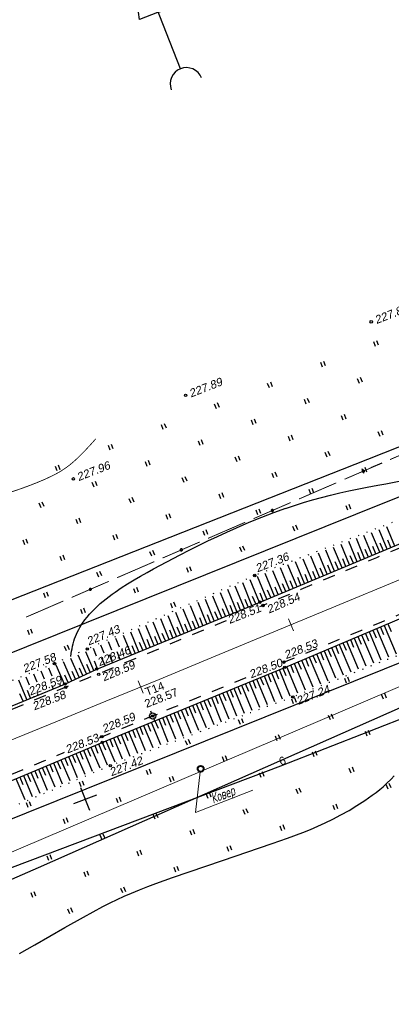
# Model space of a CAD drawing. Header units: millimetres. Extents: x -10 to 1169, y 1 to 1686.
# Tile 188 of 224: x 711 to 756, y 1116 to 1237. Entities that reach past the tile are written whole.
import ezdxf
from ezdxf.enums import TextEntityAlignment as Align
from ezdxf.lldxf.tags import DXFTag

# ---------------------------------------------------------------- set-up
doc = ezdxf.new("R2010")
doc.units = ezdxf.units.MM
for name, pattern in [('ADOT1', [1, 0, -1]), ('AHIDDEN2', [3, 1.5, -1.5]), ('CONTI', [0]), ('PHANTOM2', [1.25, 0.625, -0.125, 0.125, -0.125, 0.125, -0.125])]:
    doc.linetypes.add(name, pattern=pattern)
for name, color, linetype in [('CONTURS', 7, 'Continuous'), ('COORDS', 7, 'Continuous'), ('GPR_PICK', 7, 'Continuous'), ('IZOLINES', 32, 'Continuous'), ('PDIGIT', 170, 'Continuous'), ('PICKETS', 7, 'Continuous'), ('STATIONS', 7, 'Continuous'), ('ОБЪЕКТЫ_АВТОДОРОГ', 7, 'Continuous'), ('УЧАСТКИ', 7, 'Continuous')]:
    doc.layers.add(name, color=color, linetype=linetype)
doc.layers.add('СВЯЗЬ', color=170, linetype='Связь', lineweight=30)
doc.styles.add('GPR', font='isocpeui.ttf', dxfattribs={"width": 0.8})
doc.styles.get("Standard").update_dxf_attribs({"font": 'arial.ttf'})
tags = doc.linetypes.add('газ', pattern='A,42.7,-5.08,["Г",Standard,S=2.54,R=0,X=-2.54,Y=-1.27],-3.81', length=51.59).pattern_tags.tags
tags[6] = DXFTag(74, 10)
doc.linetypes.add('Связь', pattern='A,12.5,[130,ltypeshp.shx,S=1,R=-30,X=0,Y=0.9],1,[130,ltypeshp.shx,S=1,R=-30,X=0,Y=0.9],1,[130,ltypeshp.shx,S=1,R=-30,X=0,Y=0.9],4.5', length=19)

# ---------------------------------------------------------------- blocks, each defined once
blk = doc.blocks.new('133')
at = {"layer": 'CONTURS', "color": 7, "linetype": 'Continuous', "const_width": 0.2}
for points in [[(-11, 0), (-2, 0)], [(0, 0), (9, 0)]]:
    blk.add_lwpolyline(points, dxfattribs=at)
at = {"layer": 'CONTURS', "color": 7, "linetype": 'Continuous', "const_width": 0.5}
blk.add_lwpolyline([(-6.79, 0, 1), (-6.29, 0, 1)], format="xyb", close=True, dxfattribs=at)
blk = doc.blocks.new('401')
at = {"layer": 'CONTURS'}
for p, q in [((0, 0), (0, 1.2)), ((0.8, 0), (0.8, 1.2))]:
    blk.add_line(p, q, dxfattribs=at)
blk = doc.blocks.new('5_1')
at = {"layer": 'STATIONS', "color": 7, "linetype": 'Continuous'}
for p, q in [((-0.78, 0), (-1.28, 0)), ((0.01, 0.77), (0.01, 1.26)), ((0.79, 0), (1.3, 0)), ((0.01, -0.77), (0.01, -1.26))]:
    blk.add_line(p, q, dxfattribs=at)
blk.add_circle((0, 0), 0.75, dxfattribs=at)
for p in [(0, 0), (0.76, 0)]:
    blk.add_point(p, dxfattribs=at)
blk = doc.blocks.new('NSARROW')
at = {"layer": 'CONTURS'}
h = blk.add_hatch(dxfattribs=at)
h.set_pattern_fill('ANSI37', color=256, scale=0.1, style=0)
h.set_pattern_definition([(45, (0, 0), (-0.0088388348, 0.0088388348), []), (135, (0, 0), (-0.0088388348, -0.0088388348), [])])
h.paths.add_polyline_path([(0, 40), (0, 20), (5, 20)])
for p, q in [((-5, 20), (0, 40)), ((0, 5.05), (0, 40)), ((0, 40), (5, 20)), ((5, 20), (-5, 20))]:
    blk.add_line(p, q, dxfattribs=at)
blk.add_arc((0, 1.07), 4, 0, 180, dxfattribs=at)
blk = doc.blocks.new('пкк')
at = {"layer": 'ОБЪЕКТЫ_АВТОДОРОГ', "lineweight": 15, "ltscale": 200}
blk.add_line((-0.01, -0.82), (-0.01, 0.8), dxfattribs=at)

msp = doc.modelspace()

# ---------------------------------------------------------------- linework, layer by layer
at = {"linetype": 'Continuous', "lineweight": 40}
msp.add_circle((732.80758, 1144.77734), 0.36213, dxfattribs=at)
at = {"layer": 'CONTURS', "color": 7, "linetype": 'Continuous'}
msp.add_line((755.06248, 1182.30778), (753.72625, 1181.7296), dxfattribs=at)
at = {"layer": 'CONTURS', "lineweight": -2}
for p, q in [((756.65298, 1172.12443), (755.67271, 1174.48127)), ((752.95966, 1170.58839), (751.9382, 1173.04449)), ((754.80632, 1171.35641), (753.80546, 1173.76288)), ((755.72965, 1171.74042), (754.73909, 1174.12208)), ((750.18968, 1169.43636), (749.13735, 1171.96691)), ((751.11301, 1169.82037), (750.07096, 1172.3261)), ((752.03634, 1170.20438), (751.00458, 1172.68529)), ((754.34466, 1171.16441), (753.96064, 1172.08774)), ((755.26799, 1171.54842), (754.88397, 1172.47174)), ((756.19132, 1171.93243), (755.80729, 1172.85575)), ((747.41969, 1168.28433), (746.33667, 1170.8894)), ((748.34302, 1168.66834), (747.27019, 1171.24855)), ((749.26635, 1169.05235), (748.20376, 1171.60773)), ((751.57467, 1170.01238), (751.19068, 1170.93572)), ((752.498, 1170.39639), (752.114, 1171.31972)), ((753.42133, 1170.7804), (753.03732, 1171.70373)), ((743.72637, 1166.74829), (742.60356, 1169.45315)), ((744.6497, 1167.1323), (743.53659, 1169.81212)), ((745.57303, 1167.51631), (744.46983, 1170.17116)), ((746.49636, 1167.90032), (745.4032, 1170.53026)), ((748.80468, 1168.86035), (748.42074, 1169.78371)), ((749.72801, 1169.24436), (749.34405, 1170.16771)), ((750.65134, 1169.62837), (750.26736, 1170.55171)), ((740.95639, 1165.59626), (739.80698, 1168.37721)), ((741.87972, 1165.98027), (740.73856, 1168.73562)), ((742.80305, 1166.36428), (741.67083, 1169.09429)), ((745.11137, 1167.32431), (744.72771, 1168.24778)), ((746.0347, 1167.70832), (745.65092, 1168.63175)), ((746.95803, 1168.09233), (746.57417, 1169.01572)), ((747.88136, 1168.47634), (747.49745, 1169.39971)), ((738.18204, 1164.4548), (737.06029, 1167.18665)), ((739.10747, 1164.83371), (737.97499, 1167.58789)), ((740.03291, 1165.21262), (738.889, 1167.98883)), ((742.34138, 1166.17228), (741.95852, 1167.09608)), ((743.26471, 1166.55629), (742.88147, 1167.47994)), ((744.18804, 1166.9403), (743.80455, 1167.86384)), ((735.40574, 1163.31807), (734.31402, 1165.98196)), ((736.33117, 1163.69698), (735.22969, 1166.38363)), ((737.25661, 1164.07589), (736.14514, 1166.78521)), ((739.57019, 1165.02316), (739.18956, 1165.94789)), ((740.49465, 1165.40444), (740.11318, 1166.32882)), ((741.41805, 1165.78827), (741.03575, 1166.7123)), ((732.62944, 1162.18134), (731.56631, 1164.77663)), ((733.55487, 1162.56025), (732.48231, 1165.17845)), ((734.48031, 1162.93916), (733.39822, 1165.58023)), ((736.79389, 1163.88643), (736.41445, 1164.81165)), ((737.71932, 1164.26534), (737.33963, 1165.19046)), ((738.64476, 1164.64425), (738.26469, 1165.56921)), ((729.85314, 1161.04461), (728.81789, 1163.57099)), ((730.77857, 1161.42352), (729.73412, 1163.97291)), ((731.70401, 1161.80243), (730.65025, 1164.37479)), ((734.01759, 1162.7497), (733.63848, 1163.67506)), ((734.94302, 1163.12861), (734.56385, 1164.05394)), ((735.86846, 1163.50752), (735.48918, 1164.43281)), ((727.07684, 1159.90788), (726.06828, 1162.36483)), ((728.00227, 1160.28679), (726.98504, 1162.76698)), ((728.92771, 1160.6657), (727.90155, 1163.16902)), ((730.31586, 1161.23406), (729.93672, 1162.1594)), ((731.24129, 1161.61297), (730.8622, 1162.53833)), ((732.16672, 1161.99188), (731.78765, 1162.91725)), ((733.09216, 1162.37079), (732.71308, 1163.29616)), ((754.88857, 1162.18175), (755.27698, 1161.26027)), ((755.34931, 1162.37598), (756.82763, 1158.8687)), ((755.81005, 1162.5702), (756.19845, 1161.64871)), ((724.30054, 1158.77115), (723.31502, 1161.15706)), ((725.22597, 1159.15006), (724.2335, 1161.55996)), ((726.15141, 1159.52897), (725.15116, 1161.96252)), ((727.53956, 1160.09733), (727.15995, 1161.02248)), ((728.46499, 1160.47624), (728.08561, 1161.40149)), ((729.39042, 1160.85515), (729.01119, 1161.78046)), ((752.12416, 1161.01643), (752.51252, 1160.09492)), ((752.58489, 1161.21065), (754.0355, 1157.76885)), ((753.04563, 1161.40487), (753.43402, 1160.48337)), ((753.50636, 1161.59909), (754.96624, 1158.13548)), ((753.9671, 1161.79331), (754.3555, 1160.87182)), ((754.42784, 1161.98753), (755.89694, 1158.50209)), ((720.95347, 1158.98694), (720.54961, 1159.94393)), ((721.89004, 1159.35302), (721.47384, 1160.34937)), ((722.82485, 1159.71842), (722.39534, 1160.75361)), ((724.76325, 1158.9606), (724.38197, 1159.88506)), ((725.68869, 1159.33951), (725.30821, 1160.2643)), ((726.61412, 1159.71842), (726.23417, 1160.64343)), ((749.35974, 1159.8511), (749.74794, 1158.92953)), ((749.82047, 1160.04532), (751.243, 1156.66885)), ((750.28121, 1160.23954), (750.66949, 1159.318)), ((750.74195, 1160.43376), (752.1739, 1157.03554)), ((751.20268, 1160.62799), (751.59102, 1159.70647)), ((751.66342, 1160.82221), (753.10473, 1157.4022)), ((718.77609, 1156.43289), (717.76448, 1158.71671)), ((719.68096, 1156.85856), (718.68731, 1159.12571)), ((720.0142, 1158.6198), (719.62131, 1159.5367)), ((721.98695, 1157.82387), (721.59984, 1158.7459)), ((722.91239, 1158.20278), (722.52805, 1159.12598)), ((746.59532, 1158.68577), (746.98296, 1157.76396)), ((747.05605, 1158.88), (748.44933, 1155.56839)), ((747.51679, 1159.07422), (747.9047, 1158.15252)), ((747.97753, 1159.26844), (749.38078, 1155.9353)), ((748.43826, 1159.46266), (748.82635, 1158.54104)), ((748.899, 1159.65688), (750.31198, 1156.30211)), ((716.06024, 1155.15847), (715.04937, 1157.51339)), ((716.96634, 1155.58153), (715.94478, 1157.91022)), ((717.87121, 1156.00721), (716.85029, 1158.31154)), ((719.22852, 1156.64573), (718.82531, 1157.56083)), ((720.13988, 1157.05704), (719.74224, 1157.97458)), ((721.06152, 1157.44496), (720.6702, 1158.36522)), ((743.37016, 1157.32623), (744.71721, 1154.09827)), ((743.8309, 1157.52045), (744.21658, 1156.59782)), ((744.29163, 1157.71467), (745.65179, 1154.46641)), ((744.75237, 1157.90889), (745.13898, 1156.98665)), ((745.21311, 1158.10311), (746.58508, 1154.83404)), ((745.67384, 1158.29733), (746.06107, 1157.37535)), ((746.13458, 1158.49155), (747.5175, 1155.20133)), ((712.70289, 1155.41867), (712.29566, 1156.39776)), ((713.63114, 1155.7815), (713.21733, 1156.76973)), ((714.55783, 1156.14372), (714.13622, 1157.14059)), ((716.51329, 1155.37), (716.11521, 1156.28735)), ((717.41877, 1155.79437), (717.01538, 1156.7094)), ((718.32365, 1156.22005), (717.91862, 1157.13435)), ((740.59603, 1156.18422), (741.89973, 1153.02553)), ((741.05853, 1156.37419), (741.44043, 1155.44999)), ((741.52104, 1156.56417), (742.83871, 1153.37911)), ((741.98354, 1156.75414), (742.3664, 1155.83033)), ((742.44605, 1156.94411), (743.77905, 1153.7332)), ((742.9081, 1157.13517), (743.29238, 1156.21195)), ((711.43481, 1153.25966), (710.44742, 1155.65185)), ((711.77361, 1155.05543), (711.37214, 1156.02505)), ((715.59769, 1154.96859), (715.49224, 1155.21608)), ((737.821, 1155.04438), (739.08714, 1151.9664)), ((738.28351, 1155.23436), (738.66405, 1154.30959)), ((738.74601, 1155.42433), (740.0242, 1152.31927)), ((739.20851, 1155.6143), (739.58935, 1154.68966)), ((739.67102, 1155.80428), (740.96166, 1152.67228)), ((740.13352, 1155.99425), (740.51478, 1155.06978)), ((710.97227, 1153.06978), (710.5911, 1153.99429)), ((711.89736, 1153.44954), (711.51531, 1154.37369)), ((712.82244, 1153.82931), (712.74718, 1154.01066)), ((713.28498, 1154.01919), (713.27908, 1154.03337)), ((713.74752, 1154.20907), (713.74487, 1154.21544)), ((714.67261, 1154.58883), (714.57765, 1154.81447)), ((734.58347, 1153.71457), (734.96355, 1152.78962)), ((735.04598, 1153.90455), (736.27725, 1150.90829)), ((735.50848, 1154.09452), (735.88861, 1153.16959)), ((735.97098, 1154.28449), (737.21374, 1151.26094)), ((736.43349, 1154.47446), (736.81371, 1153.54957)), ((736.89599, 1154.66444), (738.15035, 1151.61364)), ((737.3585, 1154.85441), (737.73884, 1153.92957)), ((712.3599, 1153.63943), (712.34755, 1153.66925)), ((731.80845, 1152.57473), (732.18845, 1151.64975)), ((732.27095, 1152.76471), (733.46819, 1149.85049)), ((732.73345, 1152.95468), (733.11347, 1152.0297)), ((733.19596, 1153.14465), (734.4045, 1150.20307)), ((733.65846, 1153.33463), (734.0385, 1152.40966)), ((734.12097, 1153.5246), (735.34085, 1150.55567)), ((729.03342, 1151.4349), (729.41346, 1150.50993)), ((729.49592, 1151.62487), (730.65947, 1148.79282)), ((729.95843, 1151.81484), (730.33845, 1150.88986)), ((730.42093, 1152.00481), (731.59568, 1149.14536)), ((730.88344, 1152.19479), (731.26344, 1151.2698)), ((731.34594, 1152.38476), (732.53192, 1149.49792)), ((725.79589, 1150.10508), (726.91524, 1147.38286)), ((726.25839, 1150.29506), (726.63863, 1149.37017)), ((726.7209, 1150.48503), (727.85116, 1147.73529)), ((727.1834, 1150.675), (727.56354, 1149.75007)), ((727.64591, 1150.86498), (728.78719, 1148.08777)), ((728.10841, 1151.05495), (728.48849, 1150.13)), ((728.57092, 1151.24492), (729.7233, 1148.44029)), ((723.02086, 1148.96525), (724.10892, 1146.32608)), ((723.48337, 1149.15522), (723.86431, 1148.23062)), ((723.94587, 1149.34519), (725.04402, 1146.67821)), ((724.40838, 1149.53517), (724.78898, 1148.61043)), ((724.87088, 1149.72514), (725.9795, 1147.03049)), ((725.33339, 1149.91511), (725.71377, 1148.99028)), ((720.24729, 1147.82188), (721.31307, 1145.26016)), ((720.70907, 1148.01362), (721.09248, 1147.09004)), ((721.17085, 1148.20535), (722.24075, 1145.62257)), ((721.63335, 1148.39533), (722.01559, 1147.47126)), ((722.09586, 1148.5853), (723.1744, 1145.97416)), ((722.55836, 1148.77527), (722.93982, 1147.85089)), ((717.01994, 1146.46755), (717.4062, 1145.54516)), ((717.48099, 1146.66103), (718.55416, 1144.09718)), ((717.94204, 1146.8545), (718.32795, 1145.93196)), ((718.40309, 1147.04798), (719.47447, 1144.48512)), ((718.86414, 1147.24145), (719.24953, 1146.3187)), ((719.32519, 1147.43493), (720.39421, 1144.87282)), ((719.78624, 1147.62841), (720.17084, 1146.70532)), ((714.25365, 1145.30669), (714.6404, 1144.38451)), ((714.7147, 1145.50017), (715.79138, 1142.93256)), ((715.17575, 1145.69364), (715.56239, 1144.77142)), ((715.6368, 1145.88712), (716.71251, 1143.32085)), ((716.09785, 1146.0806), (716.48434, 1145.1583)), ((716.5589, 1146.27407), (717.63346, 1143.70907)), ((711.48735, 1144.14583), (711.87426, 1143.22372)), ((711.9484, 1144.33931), (713.02747, 1141.76748)), ((712.40945, 1144.53279), (712.79632, 1143.61066)), ((712.8705, 1144.72626), (713.94883, 1142.15586)), ((713.33155, 1144.91974), (713.71837, 1143.99759)), ((713.7926, 1145.11322), (714.87014, 1142.54423)), ((710.1042, 1143.56541), (711.1847, 1140.99068)), ((710.56525, 1143.75888), (710.9522, 1142.83678)), ((711.0263, 1143.95236), (712.10609, 1141.37908))]:
    msp.add_line(p, q, dxfattribs=at)
at = {"layer": 'CONTURS', "linetype": 'Continuous', "lineweight": -2}
msp.add_line((753.88299, 1170.9724), (752.87183, 1173.40368), dxfattribs=at)
at = {"layer": 'CONTURS', "color": 1, "linetype": 'газ', "lineweight": 15}
msp.add_line((669.87459, 1117.61376), (763.22964, 1157.41671), dxfattribs=at)
at = {"layer": 'CONTURS', "linetype": 'CONTI', "lineweight": 15}
for p, q in [((732.73377, 1144.39589), (732.15399, 1139.38728)), ((732.15399, 1139.38728), (739.21629, 1142.14778))]:
    msp.add_line(p, q, dxfattribs=at)
at = {"layer": 'CONTURS', "linetype": 'ADOT1'}
for points in [[(756.35256, 1175.0106), (739.44617, 1168.50617), (718.86557, 1159.47817), (714.84352, 1157.69559), (693.44782, 1149.06083)], [(761.97459, 1160.62754), (744.13268, 1153.59937), (721.69964, 1145.15181), (698.41049, 1135.33458)]]:
    msp.add_lwpolyline(points, dxfattribs=at)
at = {"layer": 'CONTURS', "linetype": 'Continuous'}
for points in [[(693.8582, 1146.04422), (716.11338, 1155.18028), (720.02762, 1157.02164), (740.09914, 1165.23974), (757.36496, 1172.42055)], [(697.1948, 1138.14807), (720.71091, 1148.01644), (743.13548, 1157.2273), (760.45061, 1164.5264)]]:
    msp.add_lwpolyline(points, dxfattribs=at)
at = {"layer": 'CONTURS', "linetype": 'AHIDDEN2', "flags": 128}
for points in [[(757.52801, 1172.0034), (756.74889, 1171.67651), (754.42139, 1170.69706), (752.09452, 1169.71609), (749.76789, 1168.73455), (747.4411, 1167.7534), (745.11374, 1166.7736), (742.78542, 1165.79611), (740.45574, 1164.82188), (740.04481, 1164.65054)], [(742.94749, 1157.83495), (743.03433, 1157.87062), (745.42504, 1158.85459), (747.81556, 1159.83904), (750.20582, 1160.82411), (752.59579, 1161.80989), (754.98541, 1162.79652), (757.37464, 1163.78411), (759.76341, 1164.77277), (760.27193, 1164.98353)], [(735.92506, 1162.93378), (735.61422, 1162.80432), (733.19282, 1161.79707), (730.77095, 1160.79091), (728.34862, 1159.7859), (725.92578, 1158.78209), (723.50243, 1157.77954), (721.07854, 1156.77829), (718.65409, 1155.7784), (716.22907, 1154.77993), (714.00658, 1153.86625), (711.78364, 1152.95366), (709.56026, 1152.04215), (707.33643, 1151.13172), (705.11216, 1150.22237), (702.88744, 1149.31411), (700.66227, 1148.40693), (698.43667, 1147.50083), (698.38913, 1147.4815)], [(720.3407, 1148.57063), (720.65671, 1148.70173), (722.89163, 1149.62547), (725.12798, 1150.54575), (727.36548, 1151.46328), (729.6038, 1152.3788), (731.84266, 1153.29304), (734.08175, 1154.20674), (736.32076, 1155.12061), (738.55939, 1156.0354), (738.6436, 1156.06988)], [(701.31431, 1140.60903), (701.64464, 1140.74868), (704.01824, 1141.74983), (706.39267, 1142.74897), (708.76793, 1143.74611), (711.14402, 1144.74125), (713.52095, 1145.73437), (715.8987, 1146.7255), (716.08711, 1146.80385)]]:
    msp.add_lwpolyline(points, dxfattribs=at)
at = {"layer": 'COORDS', "lineweight": -2}
for p, q in [((719.17949, 1139.64225), (718.08732, 1142.43638)), ((717.23634, 1140.49324), (720.03047, 1141.5854))]:
    msp.add_line(p, q, dxfattribs=at)
at = {"layer": 'IZOLINES', "const_width": 0.1}
msp.add_lwpolyline([(701.93017, 1176.57491), (705.88673, 1177.64902), (707.85218, 1178.23008), (708.82974, 1178.53733), (709.80314, 1178.85732), (710.77157, 1179.1917), (711.73388, 1179.54293), (712.68819, 1179.91473), (713.63142, 1180.31281), (714.55814, 1180.74619), (715.01263, 1180.98055), (715.45873, 1181.22995), (715.89384, 1181.49736), (716.31524, 1181.78504), (716.72155, 1182.09292), (717.11355, 1182.41833), (717.49328, 1182.75766), (717.86292, 1183.10776), (718.57874, 1183.83115), (719.27195, 1184.57589), (719.91945, 1185.29971)], dxfattribs=at)
at = {"layer": 'IZOLINES'}
for points in [[(716.85958, 1158.58911), (716.94778, 1159.20835), (717.00136, 1159.51639), (717.06406, 1159.82258), (717.13729, 1160.12626), (717.22195, 1160.42678), (717.31844, 1160.72351), (717.42679, 1161.01592), (717.5467, 1161.30358), (717.67774, 1161.58615), (717.81936, 1161.86339), (717.97097, 1162.13513), (718.13196, 1162.40125), (718.30174, 1162.6617), (718.58299, 1163.05696), (718.5751, 1163.04413), (718.85839, 1163.40949), (719.15734, 1163.76178), (719.46932, 1164.10228), (719.79292, 1164.43148), (720.12685, 1164.74995), (720.46994, 1165.05833), (720.82115, 1165.35725), (721.17953, 1165.64738), (721.54426, 1165.92936), (721.91458, 1166.20384), (722.28984, 1166.47144), (723.05273, 1166.9883), (723.82907, 1167.48436), (724.61581, 1167.9635), (725.41062, 1168.42896), (726.21172, 1168.8834), (727.01776, 1169.32896), (728.6409, 1170.19944), (730.27521, 1171.04854), (731.39854, 1171.61876), (732.5351, 1172.18484), (732.53827, 1172.18641), (732.53827, 1172.18641), (732.53827, 1172.18641), (732.53827, 1172.18641), (732.53827, 1172.18641), (732.53827, 1172.18641), (732.53828, 1172.18641), (732.53845, 1172.18631), (733.6962, 1172.75128), (734.85911, 1173.30547), (736.02506, 1173.84647), (737.19595, 1174.3733), (737.19626, 1174.37139), (738.75329, 1175.04507), (740.32423, 1175.68484), (741.80866, 1176.2507), (743.2544, 1176.7635), (743.23831, 1176.75813), (744.33365, 1177.12117), (745.43526, 1177.46425), (746.54276, 1177.78732), (747.65565, 1178.09083), (748.77337, 1178.37556), (749.89532, 1178.6427), (751.0209, 1178.89378), (753.2802, 1179.356), (754.55965, 1179.59749)], [(754.55965, 1179.59749), (755.5462, 1179.78369), (757.81279, 1180.20814)], [(710.55466, 1122.08605), (712.41109, 1123.1356), (716.10552, 1125.26701), (718.39897, 1126.56206), (719.57673, 1127.20568), (720.78321, 1127.84286), (720.79251, 1127.84766), (720.79251, 1127.84766), (720.79251, 1127.84766), (720.79252, 1127.84767), (720.79415, 1127.84712), (721.66646, 1128.29107), (722.54669, 1128.7188), (723.42202, 1129.12259), (724.29826, 1129.50428), (724.29588, 1129.50398), (725.29562, 1129.91363), (726.3025, 1130.3051), (727.31472, 1130.6824), (729.34908, 1131.40927), (731.39065, 1132.11551), (735.48185, 1133.50438), (741.60864, 1135.57808), (741.60432, 1135.57587), (743.48921, 1136.23917), (745.36023, 1136.93925), (746.2869, 1137.31169), (747.20531, 1137.70358), (748.11373, 1138.11753), (749.03329, 1138.5664), (749.0352, 1138.56737), (749.0352, 1138.56737), (749.0352, 1138.56737), (749.03521, 1138.56738), (749.03552, 1138.56639), (750.04448, 1139.09693), (751.03714, 1139.65659), (752.01238, 1140.24534), (752.96853, 1140.86376), (753.90163, 1141.51534), (754.35742, 1141.85582), (754.80422, 1142.20775), (755.24021, 1142.57266), (755.66335, 1142.95198), (756.21288, 1143.49047), (756.21384, 1143.48779), (756.58301, 1143.88698)]]:
    msp.add_lwpolyline(points, dxfattribs=at)
at = {"layer": 'PICKETS', "color": 7, "lineweight": -2}
for centre in [(753.76456, 1199.664), (730.95594, 1190.63908), (717.1632, 1180.37758), (739.44617, 1168.50617), (740.09914, 1165.23974), (740.45574, 1164.82188), (718.86557, 1159.47817), (714.84352, 1157.69559), (743.03433, 1157.87062), (743.13548, 1157.2273), (720.02762, 1157.02164), (720.27424, 1156.36325), (716.11338, 1155.18028), (716.22907, 1154.77993), (744.13268, 1153.59937), (726.91759, 1151.26386), (720.65671, 1148.70173), (720.71091, 1148.01644), (721.69964, 1145.15181)]:
    msp.add_circle(centre, 0.15, dxfattribs=at)
at = {"layer": 'ОБЪЕКТЫ_АВТОДОРОГ', "color": 0, "linetype": 'PHANTOM2', "lineweight": 15, "ltscale": 200}
msp.add_lwpolyline([(709.20139, 1148.17385), (714.99592, 1150.5382), (721.15934, 1153.06473), (727.68666, 1155.75002), (734.57288, 1158.59062), (741.81303, 1161.5831), (749.40212, 1164.72403), (757.33515, 1168.00995), (765.60794, 1171.43804), (774.21945, 1175.0079), (783.16945, 1178.71972), (792.45769, 1182.57368), (802.08394, 1186.57), (812.04796, 1190.70887), (822.34951, 1194.99048), (832.98836, 1199.41504), (843.94922, 1203.97599), (855.15669, 1208.63985), (866.5203, 1213.36638), (877.9496, 1218.11536), (889.35415, 1222.84655), (900.64348, 1227.51973), (911.72715, 1232.09467), (922.51469, 1236.53113)], dxfattribs=at)
at = {"layer": 'СВЯЗЬ', "linetype": 'Связь', "lineweight": 30}
msp.add_lwpolyline([(1146.41637, 1263.14375), (1091.87553, 1271.08924), (1069.03704, 1272.80813), (1046.03853, 1270.71967), (1025.33756, 1264.51391), (938.07518, 1229.64794), (821.4805, 1179.84158), (792.13752, 1167.29619), (784.73035, 1160.22506), (779.95347, 1158.7997), (770.75835, 1158.19786), (712.82603, 1132.60797), (670.67828, 1114.17347), (616.9123, 1103.12252), (569.8256, 1099.02841)], dxfattribs=at)
at = {"layer": 'УЧАСТКИ', "color": 6, "linetype": 'Continuous', "lineweight": -2}
for p, q in [((1028.47296, 1287.12276), (755.40943, 1177.42344)), ((878.25935, 1232.0365), (753.32104, 1182.76627)), ((753.32104, 1182.76627), (603.49177, 1123.68014)), ((755.40943, 1177.42344), (620.04013, 1123.04078)), ((624.72433, 1104.547), (762.29277, 1159.81352)), ((742.66949, 1145.14127), (764.66785, 1153.73727)), ((677.23772, 1120.42433), (742.66949, 1145.14127))]:
    msp.add_line(p, q, dxfattribs=at)

# ---------------------------------------------------------------- block references
at = {"layer": 'CONTURS', "lineweight": -2}
for name, p, xscale, yscale, zscale, rotation in [('NSARROW', (731.24828, 1228.38973), 0.4999999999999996, 0.4999999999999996, 0.4999999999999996, 21.3494687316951), ('401', (754.29426, 1196.64428), 0.4999999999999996, 0.4999999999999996, 0.4999999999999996, 21.3494687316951), ('401', (747.77462, 1194.09589), 0.4999999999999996, 0.4999999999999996, 0.4999999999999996, 21.3494687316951), ('401', (747.77462, 1194.09589), 0.4999999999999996, 0.4999999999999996, 0.4999999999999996, 21.3494687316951), ('401', (752.30863, 1192.11027), 0.4999999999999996, 0.4999999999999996, 0.4999999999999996, 21.3494687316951), ('401', (741.25497, 1191.5475), 0.4999999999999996, 0.4999999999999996, 0.4999999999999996, 21.3494687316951), ('401', (745.78899, 1189.56188), 0.4999999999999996, 0.4999999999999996, 0.4999999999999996, 21.3494687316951), ('401', (734.73533, 1188.99911), 0.4999999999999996, 0.4999999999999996, 0.4999999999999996, 21.3494687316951), ('401', (739.26935, 1187.01349), 0.4999999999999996, 0.4999999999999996, 0.4999999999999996, 21.3494687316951), ('401', (750.323, 1187.57625), 0.4999999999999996, 0.4999999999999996, 0.4999999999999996, 21.3494687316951), ('401', (750.323, 1187.57625), 0.4999999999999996, 0.4999999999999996, 0.4999999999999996, 21.3494687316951), ('401', (728.21569, 1186.45073), 0.4999999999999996, 0.4999999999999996, 0.4999999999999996, 21.3494687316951), ('133', (760.65346, 1184.72697), 0.553811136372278, 0.5, 0.553811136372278, 203.3978821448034), ('401', (732.74971, 1184.4651), 0.4999999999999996, 0.4999999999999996, 0.4999999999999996, 21.3494687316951), ('401', (743.80336, 1185.02786), 0.4999999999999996, 0.4999999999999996, 0.4999999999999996, 21.3494687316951), ('401', (754.85702, 1185.59063), 0.4999999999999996, 0.4999999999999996, 0.4999999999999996, 21.3494687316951), ('401', (721.69605, 1183.90234), 0.4999999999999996, 0.4999999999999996, 0.4999999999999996, 21.3494687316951), ('401', (737.28372, 1182.47947), 0.4999999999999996, 0.4999999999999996, 0.4999999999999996, 21.3494687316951), ('401', (748.33738, 1183.04224), 0.4999999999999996, 0.4999999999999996, 0.4999999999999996, 21.3494687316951), ('401', (715.17641, 1181.35395), 0.4999999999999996, 0.4999999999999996, 0.4999999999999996, 21.3494687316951), ('401', (726.23007, 1181.91671), 0.4999999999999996, 0.4999999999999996, 0.4999999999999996, 21.3494687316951), ('133', (749.4715, 1179.8886), 0.553811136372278, 0.5, 0.553811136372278, 203.3978821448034), ('401', (752.87139, 1181.05661), 0.4999999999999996, 0.4999999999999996, 0.4999999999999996, 21.3494687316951), ('401', (730.76408, 1179.93109), 0.4999999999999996, 0.4999999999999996, 0.4999999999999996, 21.3494687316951), ('401', (741.81774, 1180.49385), 0.4999999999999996, 0.4999999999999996, 0.4999999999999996, 21.3494687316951), ('401', (719.71043, 1179.36832), 0.4999999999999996, 0.4999999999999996, 0.4999999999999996, 21.3494687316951), ('401', (746.35175, 1178.50822), 0.4999999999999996, 0.4999999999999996, 0.4999999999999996, 21.3494687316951), ('401', (724.24444, 1177.3827), 0.4999999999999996, 0.4999999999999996, 0.4999999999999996, 21.3494687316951), ('401', (735.2981, 1177.94546), 0.4999999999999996, 0.4999999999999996, 0.4999999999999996, 21.3494687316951), ('401', (713.19079, 1176.81993), 0.4999999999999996, 0.4999999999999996, 0.4999999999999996, 21.3494687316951), ('133', (738.28954, 1175.05022), 0.553811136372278, 0.5, 0.553811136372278, 203.3978821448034), ('401', (750.88577, 1176.5226), 0.4999999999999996, 0.4999999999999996, 0.4999999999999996, 21.3494687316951), ('401', (717.7248, 1174.83431), 0.4999999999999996, 0.4999999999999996, 0.4999999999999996, 21.3494687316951), ('401', (728.77846, 1175.39707), 0.4999999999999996, 0.4999999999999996, 0.4999999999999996, 21.3494687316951), ('401', (739.83211, 1175.95983), 0.4999999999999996, 0.4999999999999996, 0.4999999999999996, 21.3494687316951), ('401', (744.36613, 1173.97421), 0.4999999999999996, 0.4999999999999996, 0.4999999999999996, 21.3494687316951), ('401', (722.25881, 1172.84868), 0.4999999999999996, 0.4999999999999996, 0.4999999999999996, 21.3494687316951), ('401', (733.31247, 1173.41144), 0.4999999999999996, 0.4999999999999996, 0.4999999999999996, 21.3494687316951), ('401', (711.20516, 1172.28592), 0.4999999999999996, 0.4999999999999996, 0.4999999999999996, 21.3494687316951), ('133', (727.10758, 1170.21185), 0.553811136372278, 0.5, 0.553811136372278, 203.3978821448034), ('401', (737.84648, 1171.42582), 0.4999999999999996, 0.4999999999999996, 0.4999999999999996, 21.3494687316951), ('401', (715.73917, 1170.30029), 0.4999999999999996, 0.4999999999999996, 0.4999999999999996, 21.3494687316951), ('401', (726.79283, 1170.86306), 0.4999999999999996, 0.4999999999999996, 0.4999999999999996, 21.3494687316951), ('401', (731.32684, 1168.87743), 0.4999999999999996, 0.4999999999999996, 0.4999999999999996, 21.3494687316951), ('401', (720.27319, 1168.31467), 0.4999999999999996, 0.4999999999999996, 0.4999999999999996, 21.3494687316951), ('133', (715.92563, 1165.37347), 0.553811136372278, 0.5, 0.553811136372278, 203.3978821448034), ('401', (724.8072, 1166.32904), 0.4999999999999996, 0.4999999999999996, 0.4999999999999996, 21.3494687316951), ('401', (713.75355, 1165.76628), 0.4999999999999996, 0.4999999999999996, 0.4999999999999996, 21.3494687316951), ('401', (729.36195, 1164.51115), 0.4999999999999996, 0.4999999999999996, 0.4999999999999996, 21.3494687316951), ('401', (718.28756, 1163.78065), 0.4999999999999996, 0.4999999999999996, 0.4999999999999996, 21.3494687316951), ('401', (711.76792, 1161.23226), 0.4999999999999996, 0.4999999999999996, 0.4999999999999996, 21.3494687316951), ('401', (716.30194, 1159.24664), 0.4999999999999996, 0.4999999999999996, 0.4999999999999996, 21.3494687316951), ('401', (750.7312, 1155.30319), 0.4999999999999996, 0.4999999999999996, 0.4999999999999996, 21.3494687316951), ('401', (755.26522, 1153.31757), 0.4999999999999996, 0.4999999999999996, 0.4999999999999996, 21.3494687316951), ('401', (744.21156, 1152.7548), 0.4999999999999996, 0.4999999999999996, 0.4999999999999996, 21.3494687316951), ('401', (748.74557, 1150.76918), 0.4999999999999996, 0.4999999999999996, 0.4999999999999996, 21.3494687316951), ('401', (737.69192, 1150.20641), 0.4999999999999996, 0.4999999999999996, 0.4999999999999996, 21.3494687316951), ('401', (742.22593, 1148.22079), 0.4999999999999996, 0.4999999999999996, 0.4999999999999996, 21.3494687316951), ('401', (753.27959, 1148.78355), 0.4999999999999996, 0.4999999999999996, 0.4999999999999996, 21.3494687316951), ('401', (731.17228, 1147.65803), 0.4999999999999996, 0.4999999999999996, 0.4999999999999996, 21.3494687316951), ('401', (746.75995, 1146.23516), 0.4999999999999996, 0.4999999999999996, 0.4999999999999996, 21.3494687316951), ('401', (735.70629, 1145.6724), 0.4999999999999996, 0.4999999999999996, 0.4999999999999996, 21.3494687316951), ('401', (726.35637, 1144.01959), 0.4999999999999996, 0.4999999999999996, 0.4999999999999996, 21.3494687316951), ('401', (740.24031, 1143.68677), 0.4999999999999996, 0.4999999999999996, 0.4999999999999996, 21.3494687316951), ('401', (751.29396, 1144.24954), 0.4999999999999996, 0.4999999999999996, 0.4999999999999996, 21.3494687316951), ('401', (718.133, 1142.56125), 0.4999999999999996, 0.4999999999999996, 0.4999999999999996, 21.3494687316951), ('401', (729.18665, 1143.12401), 0.4999999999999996, 0.4999999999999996, 0.4999999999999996, 21.3494687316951), ('401', (755.82798, 1142.26391), 0.4999999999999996, 0.4999999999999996, 0.4999999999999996, 21.3494687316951), ('401', (733.72067, 1141.13838), 0.4999999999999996, 0.4999999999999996, 0.4999999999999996, 21.3494687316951), ('401', (744.77432, 1141.70115), 0.4999999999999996, 0.4999999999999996, 0.4999999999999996, 21.3494687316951), ('401', (711.61336, 1140.01286), 0.4999999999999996, 0.4999999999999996, 0.4999999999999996, 21.3494687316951), ('401', (722.66701, 1140.57562), 0.4999999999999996, 0.4999999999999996, 0.4999999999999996, 21.3494687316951), ('401', (749.30834, 1139.71552), 0.4999999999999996, 0.4999999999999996, 0.4999999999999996, 21.3494687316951), ('401', (727.20103, 1138.59), 0.4999999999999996, 0.4999999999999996, 0.4999999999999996, 21.3494687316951), ('401', (738.25468, 1139.15276), 0.4999999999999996, 0.4999999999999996, 0.4999999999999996, 21.3494687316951), ('401', (716.14737, 1138.02723), 0.4999999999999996, 0.4999999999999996, 0.4999999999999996, 21.3494687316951), ('401', (731.73504, 1136.60437), 0.4999999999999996, 0.4999999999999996, 0.4999999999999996, 21.3494687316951), ('401', (742.7887, 1137.16713), 0.4999999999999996, 0.4999999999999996, 0.4999999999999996, 21.3494687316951), ('401', (720.68139, 1136.04161), 0.4999999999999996, 0.4999999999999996, 0.4999999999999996, 21.3494687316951), ('401', (725.2154, 1134.05598), 0.4999999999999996, 0.4999999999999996, 0.4999999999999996, 21.3494687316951), ('401', (736.26906, 1134.61874), 0.4999999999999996, 0.4999999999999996, 0.4999999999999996, 21.3494687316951), ('401', (714.16174, 1133.49322), 0.4999999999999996, 0.4999999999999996, 0.4999999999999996, 21.3494687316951), ('401', (718.69576, 1131.50759), 0.4999999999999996, 0.4999999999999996, 0.4999999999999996, 21.3494687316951), ('401', (729.74941, 1132.07036), 0.4999999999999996, 0.4999999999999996, 0.4999999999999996, 21.3494687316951), ('401', (712.17612, 1128.9592), 0.4999999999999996, 0.4999999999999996, 0.4999999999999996, 21.3494687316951), ('401', (723.22977, 1129.52197), 0.4999999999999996, 0.4999999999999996, 0.4999999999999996, 21.3494687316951), ('401', (716.71013, 1126.97358), 0.4999999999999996, 0.4999999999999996, 0.4999999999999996, 21.3494687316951)]:
    msp.add_blockref(name, p, dxfattribs=dict(at, xscale=xscale, yscale=yscale, zscale=zscale, rotation=rotation))
at = {"layer": 'STATIONS', "lineweight": -2, "xscale": 0.4999999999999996, "yscale": 0.4999999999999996, "zscale": 0.4999999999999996, "rotation": 21.3494687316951}
msp.add_blockref('5_1', (726.90268, 1151.25803), dxfattribs=at)
msp.add_blockref('5_1', (726.90268, 1151.25803), dxfattribs=at)
at = {"layer": 'ОБЪЕКТЫ_АВТОДОРОГ', "color": 0, "linetype": 'PHANTOM2', "lineweight": 15}
for p, rotation in [((743.91793, 1162.45427), 22.48336506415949), ((725.4314, 1154.82222), 22.36189169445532)]:
    msp.add_blockref('пкк', p, dxfattribs=dict(at, rotation=rotation))

# ---------------------------------------------------------------- texts
at = {"layer": 'GPR_PICK', "style": 'GPR', "width": 0.7}
msp.add_text('Ковер', height=1.25, rotation=21.3494687, dxfattribs=at).set_placement((735.75105, 1141.04176), align=Align.CENTER)
at = {"layer": 'PDIGIT', "color": 7, "lineweight": -2, "oblique": 10}
for s, rotation, p in [('227.89', 21.3494687, (754.41228, 1199.38034)), ('227.89', 21.3494687, (731.60366, 1190.35542)), ('227.96', 21.3494687, (717.81092, 1180.09392)), ('227.36', 21.3494687, (739.77034, 1168.88251)), ('228.54', 23.3747024, (741.19162, 1163.81974)), ('228.51', 21.3494687, (736.34463, 1162.54718)), ('227.43', 22.4947272, (719.04331, 1159.90323)), ('228.46', 22.2067292, (720.34324, 1157.34373)), ('228.53', 21.3494687, (743.30162, 1158.22473)), ('227.58', 21.3494687, (711.1644, 1156.55077)), ('228.59', 22.7417766, (720.89627, 1155.49034)), ('228.50', 21.3494687, (738.99472, 1155.85839)), ('228.59', 21.3494687, (711.87404, 1153.75263)), ('227.24', 21.3494687, (744.79733, 1152.6014)), ('228.58', 21.3494687, (712.35394, 1151.9302)), ('228.59', 22.2882456, (720.92011, 1149.16069)), ('228.53', 21.3494687, (716.42221, 1146.63334)), ('227.42', 21.3494687, (721.82529, 1143.83398))]:
    msp.add_text(s, height=1, rotation=rotation, dxfattribs=at).set_placement(p)
at = {"layer": 'STATIONS', "color": 7, "lineweight": -2}
for s, p in [('T14  ', (726.20926, 1153.7008)), ('228.57', (726.14883, 1152.24045))]:
    msp.add_text(s, height=1, rotation=21.3494687, dxfattribs=at).set_placement(p)
at = {"layer": 'УЧАСТКИ', "color": 6, "lineweight": -2}
msp.add_text('6', height=1, rotation=21.3494687, dxfattribs=at).set_placement((742.66949, 1145.14127))

doc.saveas('drawing.dxf')
